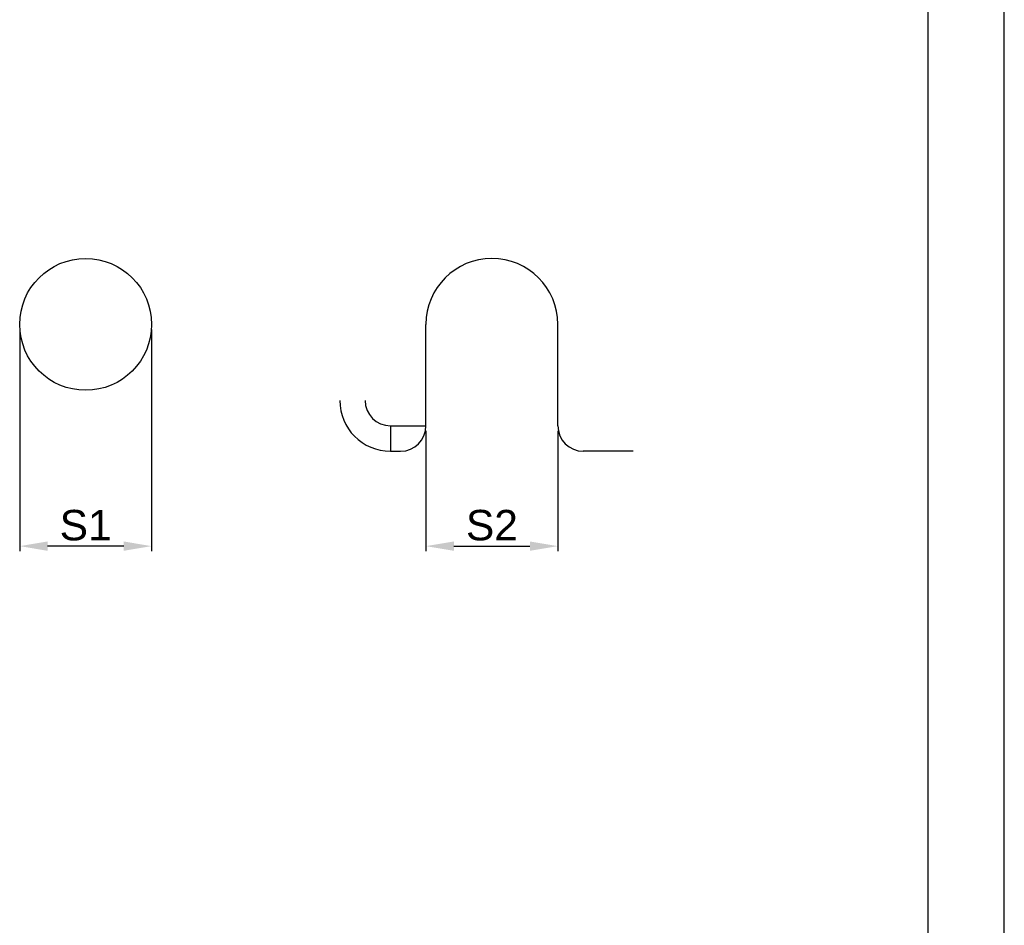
# Model space of a CAD drawing. Header units: millimetres. Extents: x 0 to 420, y 0 to 594.
# Tile 9 of 15: x 226 to 420, y 179 to 357. Entities that reach past the tile are written whole.
import ezdxf

# ---------------------------------------------------------------- set-up
doc = ezdxf.new("R2010")
doc.units = ezdxf.units.MM
doc.layers.add('DF', color=3, linetype='Continuous')
doc.layers.add('DIM', color=7, linetype='Continuous')
doc.styles.add('TEXTSTYLE_1', font='ARIAL.TTF')
doc.dimstyles.new('FRAME', dxfattribs={"dimtxt": 6, "dimasz": 5.5, "dimexe": 1, "dimexo": 1.5, "dimgap": 1.5, "dimtad": 1, "dimdec": 1, "dimdsep": 46, "dimtxsty": 'Standard', "dimcen": 2.5, "dimadec": 0, "dimazin": 0, "dimtfac": 1, "dimtdec": 1, "dimtmove": 0, "dimatfit": 3, "dimfxl": 0, "dimarcsym": 0})

# ---------------------------------------------------------------- blocks, each defined once
blk = doc.blocks.new('*D6')
at = {"layer": 'DEFPOINTS', "color": 0}
for p in [(305.99, 277.03), (331.99, 277.03), (331.99, 253.31)]:
    blk.add_point(p, dxfattribs=at)
at = {"layer": 'DIM', "color": 0, "lineweight": -2}
for p, q in [((305.99, 276.03), (305.99, 252.31)), ((331.99, 276.03), (331.99, 252.31)), ((311.49, 253.31), (326.49, 253.31))]:
    blk.add_line(p, q, dxfattribs=at)
at = {"layer": 'DIM', "color": 0}
for points in [[(311.49, 254.23), (311.49, 252.39), (305.99, 253.31)], [(326.49, 254.23), (326.49, 252.39), (331.99, 253.31)]]:
    blk.add_solid(points, dxfattribs=at)
at = {"layer": 'DIM', "color": 0, "insert": (318.99, 257.41), "char_height": 6, "attachment_point": 5, "style": 'TEXTSTYLE_1'}
blk.add_mtext('S2', dxfattribs=at)
blk = doc.blocks.new('*D7')
at = {"layer": 'DEFPOINTS', "color": 0}
for p in [(225.9, 297.03), (251.9, 297.03), (225.9, 253.31)]:
    blk.add_point(p, dxfattribs=at)
at = {"layer": 'DIM', "color": 0, "lineweight": -2}
for p, q in [((225.9, 296.03), (225.9, 252.31)), ((251.9, 296.03), (251.9, 252.31)), ((246.4, 253.31), (231.4, 253.31))]:
    blk.add_line(p, q, dxfattribs=at)
at = {"layer": 'DIM', "color": 0}
for points in [[(231.4, 254.23), (231.4, 252.39), (225.9, 253.31)], [(246.4, 254.23), (246.4, 252.39), (251.9, 253.31)]]:
    blk.add_solid(points, dxfattribs=at)
at = {"layer": 'DIM', "color": 0, "insert": (238.9, 257.41), "char_height": 6, "attachment_point": 5, "style": 'TEXTSTYLE_1'}
blk.add_mtext('S1', dxfattribs=at)

msp = doc.modelspace()

# ---------------------------------------------------------------- linework, layer by layer
at = {"color": 7}
for p, q in [((420, 0), (420, 594)), ((346.84, 272.03), (336.99, 272.03))]:
    msp.add_line(p, q, dxfattribs=at)
at = {"color": 7, "linetype": 'Continuous'}
for p, q in [((305.99, 277.03), (305.99, 297.03)), ((331.99, 277.03), (331.99, 297.03)), ((298.99, 277.03), (298.99, 272.03)), ((298.99, 277.03), (305.99, 277.03)), ((298.99, 272.03), (300.99, 272.03))]:
    msp.add_line(p, q, dxfattribs=at)
msp.add_circle((238.9, 297.03), 13, dxfattribs=at)
for centre, radius, start, end in [((318.99, 297.03), 13, 90, 180), ((318.99, 297.03), 13, 0, 90), ((298.99, 282.03), 10, 180, 270), ((298.99, 282.03), 5, 180, 270), ((300.99, 277.03), 5, 270, 0), ((336.99, 277.03), 5, 180, 270)]:
    msp.add_arc(centre, radius, start, end, dxfattribs=at)
at = {"layer": 'DF', "color": 7}
msp.add_line((405, 15), (405, 579), dxfattribs=at)

# ---------------------------------------------------------------- dimensions: what is measured, and where the dimension line sits
at = {"layer": 'DIM', "color": 7}
for base, p1, p2, text, picture, middle in [((225.9, 253.31), (251.9, 297.03), (225.9, 297.03), 'S1', '*D7', (238.9, 257.41)), ((331.99, 253.31), (305.99, 277.03), (331.99, 277.03), 'S2', '*D6', (318.99, 257.41))]:
    dim = msp.add_linear_dim(base=base, p1=p1, p2=p2, text=text, dimstyle='FRAME', override={"dimexo": 1, "dimgap": 1, "dimtxsty": 'TEXTSTYLE_1', "dimclrt": 0}, dxfattribs=at)
    dim.commit()
    dim.dimension.update_dxf_attribs({"geometry": picture, "text_midpoint": middle})

doc.saveas('drawing.dxf')
